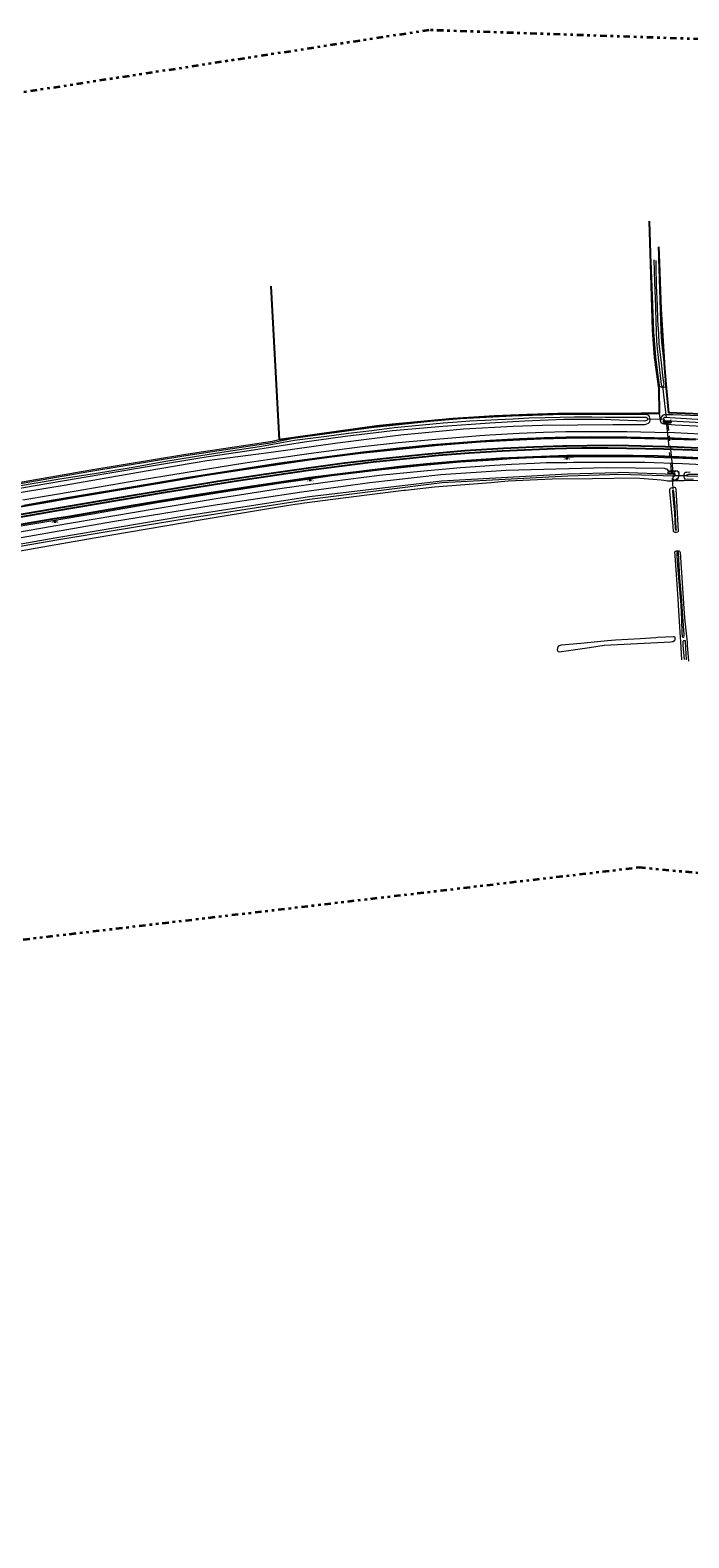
# Model space of a CAD drawing. Header units: metres. Extents: x 169249 to 194689, y 406250 to 412203.
# Tile 106 of 256: x 174047 to 174301, y 406250 to 406832. Entities that reach past the tile are written whole.
import ezdxf
from ezdxf.enums import TextEntityAlignment as Align

# ---------------------------------------------------------------- set-up
doc = ezdxf.new("R2010")
doc.units = ezdxf.units.M
doc.linetypes.add('BGT_NLCS_N264$0$AL-TEKENBLADGRENS', pattern=[11.5, 2.5, -1.5, 1, -1.5, 1, -1.5, 2.5])
doc.linetypes.add('BGT_NLCS_N264$0$AM-AS', pattern=[16, 10, -2, 2, -2])
doc.layers.get('0').update_dxf_attribs({"linetype": 'CONTINUOUS'})
for name, color, linetype, lineweight in [('BGT_NLCS_N264$0$B-WE-AM-AS_KUNSTWERK_DUIKER-GV', 252, 'BGT_NLCS_N264$0$AM-AS', 18), ('BGT_NLCS_N264$0$B-WE-GK-KADEMUUR-G', 252, 'CONTINUOUS', 35), ('BGT_NLCS_N264$0$B-WE-GW-WATERGANG_INSTEEK-G', 252, 'CONTINUOUS', 18), ('BGT_NLCS_N264$0$B-WE-GW-WATERGANG_SLOOT_BODEM-G', 252, 'CONTINUOUS', 18), ('BGT_NLCS_N264$0$B-WE-KW-KUNSTWERK-G', 252, 'CONTINUOUS', 18), ('BGT_NLCS_N264$0$B-WE-KW-KUNSTWERK_DUIKER-G', 252, 'CONTINUOUS', 18), ('BGT_NLCS_N264$0$B-WE-OG-TOPOGRAFIE_WATER-GV', 252, 'CONTINUOUS', 18), ('BGT_NLCS_N264$0$B-WE-OG-TOPOGRAFIE_WEG_BERM-GV', 252, 'CONTINUOUS', 18), ('BGT_NLCS_N264$0$B-WE-OG-TOPOGRAFIE_WEG_VERHARD-G', 252, 'CONTINUOUS', 18), ('BGT_NLCS_N264$0$X-XX-AL-TEKENBLADGRENS-G', 252, 'BGT_NLCS_N264$0$AL-TEKENBLADGRENS', 35), ('X-XX-AL-REFERENTIE-G', 7, 'CONTINUOUS', 18)]:
    doc.layers.add(name, color=color, linetype=linetype, lineweight=lineweight)
for name, color, linetype in [('BGT_NLCS_N264$0$B-WE-IE-MEUBILAIR_WEGMEUBILAIR-S', 252, 'CONTINUOUS'), ('BGT_NLCS_N264$0$B-WE-IE-TERREINAFSCHEIDING_KUNSTMATIG_HEKWERK_RASTER-G', 252, 'CONTINUOUS'), ('BGT_NLCS_N264$0$B-WE-VW-MARKERING-G', 252, 'CONTINUOUS'), ('BGT_NLCS_N264$0$Label_Puntobject', 252, 'CONTINUOUS')]:
    doc.layers.add(name, color=color, linetype=linetype)
doc.styles.add('BGT_NLCS_N264$0$STANDARD', font='txt')

# ---------------------------------------------------------------- blocks, each defined once
blk = doc.blocks.new('BGT_NLCS_N264$0$SIE-WEG_PAAL_ALGEMEEN_TYPE_02-SO')
at = {"ltscale": 0.5}
h = blk.add_hatch(color=256, dxfattribs=at)
h.paths.add_polyline_path([(0, 0), (0.1875, 0, 0.41421356), (0, 0.1875)])
h.paths.add_polyline_path([(0, -0.1875), (0, 0), (-0.1875, 0, 0.41421356)])
for p, q in [((-0.1875, 0), (0.1875, 0)), ((0, -0.1875), (0, 0.1875))]:
    blk.add_line(p, q, dxfattribs=at)
blk.add_circle((0, 0), 0.1875, dxfattribs=at)
blk = doc.blocks.new('BGT_NLCS_N264')
at = {"layer": 'BGT_NLCS_N264$0$B-WE-AM-AS_KUNSTWERK_DUIKER-GV'}
for p, q in [((174292.04, 406681.51, 18.77), (174285.33, 406681.63, 18.73)), ((174296.19, 406659.96, 18.91), (174301.2, 406659.94, 18.9))]:
    blk.add_line(p, q, dxfattribs=at)
blk.add_polyline3d([(174292.68, 406680.74, 18.64), (174294.68, 406661.29, 18.64), (174295.38, 406661.36, 18.64), (174293.38, 406680.82, 18.64), (174292.68, 406680.74, 18.64)], dxfattribs=at)
at = {"layer": 'BGT_NLCS_N264$0$B-WE-GK-KADEMUUR-G'}
for points in [[(174291.88, 406681.18, 19.12), (174291.88, 406681.19, 19.09), (174291.78, 406681.18, 19.09)], [(174291.78, 406681.18, 19.09), (174291.86, 406680.48, 20.09), (174294.45, 406680.44, 20.11), (174294.58, 406681.01, 19.12)], [(174294.48, 406681.01, 19.15), (174294.37, 406680.54, 20.11), (174291.95, 406680.58, 20.09), (174291.88, 406681.18, 19.12)], [(174294.58, 406681.01, 19.12), (174294.48, 406681.03, 19.12), (174294.48, 406681.01, 19.15)]]:
    blk.add_polyline3d(points, dxfattribs=at)
at = {"layer": 'BGT_NLCS_N264$0$B-WE-GW-WATERGANG_INSTEEK-G'}
blk.add_line((174296.02, 406630.39, 19.99), (174296.09, 406630.53, 19.99), dxfattribs=at)
for points in [[(174289.72, 406743.7, 19.98), (174290.6, 406715.55, 19.88), (174290.91, 406711.3, 19.95), (174291.89, 406702.66, 19.9), (174292.18, 406699.75, 19.9), (174292.67, 406694.92, 19.91), (174292.62, 406694.51, 19.93), (174292.44, 406694.09, 19.94), (174292.23, 406693.97, 19.93), (174292.15, 406693.95, 19.93), (174291.65, 406693.83, 19.93), (174291.18, 406693.81, 19.93), (174290.72, 406693.94, 19.94), (174290.31, 406694.24, 19.95), (174290.08, 406694.74, 19.96), (174289.34, 406700.48, 19.95), (174288.67, 406705.65, 19.95), (174287.92, 406715.38, 19.95), (174287.4, 406729.16, 19.91), (174286.94, 406742.57, 20.01)], [(174290.52, 406681.1, 20.32), (174290.94, 406682.41, 20.25), (174291.38, 406683.12, 20.2), (174291.45, 406683.15, 20.2), (174291.97, 406683.4, 20.17), (174292.02, 406683.42, 20.17), (174292.97, 406683.48, 20.12), (174295.32, 406683.4, 20.1), (174312.04, 406682.78, 19.95)], [(174296.58, 406658.01, 20.15), (174296.41, 406657.88, 20.16), (174295.47, 406657.75, 20.09), (174295.13, 406657.71, 20.06), (174294.12, 406657.71, 20), (174293.2, 406657.7, 19.89), (174291.78, 406658.04, 19.85), (174290.77, 406658.19, 19.84), (174287.52, 406658.41, 19.83), (174280.83, 406658.87, 19.79), (174264.29, 406658.7, 19.7), (174248.71, 406658.51, 19.63), (174231.69, 406657.7, 19.65), (174225.01, 406657.16, 19.65), (174203.38, 406655.42, 19.65), (174192.15, 406654.18, 19.76), (174191.96, 406654.16, 19.76), (174191.47, 406654.1, 19.76), (174169.12, 406651.32, 19.69), (174152.22, 406649.13, 19.75), (174151.7, 406649.05, 19.71), (174149.63, 406648.73, 19.56), (174145.45, 406648.09, 19.26), (174140.09, 406647.17, 19.4), (174112.95, 406642.66, 19.4), (174072.07, 406635.75, 19.4), (174049.31, 406631.79, 19.58), (174005.1, 406623.93, 19.58)], [(174296.11, 406637.98, 20.02), (174295.91, 406638.04, 20.02), (174295.65, 406638.21, 20.03), (174295.56, 406638.39, 20.03), (174295.37, 406640.43, 20.03), (174294.13, 406653.78, 20.01), (174294.12, 406654.42, 20.02), (174294.27, 406654.82, 20.06), (174294.4, 406655.06, 20.1), (174294.66, 406655.21, 20.11), (174294.66, 406655.21, 20.12), (174295.12, 406655.34, 20.12), (174295.81, 406655.41, 20.13), (174296.11, 406655.33, 20.14), (174296.33, 406655.07, 20.13), (174296.48, 406654.74, 20.12), (174297.36, 406638.34, 19.97), (174297.17, 406638.08, 20.01), (174297.17, 406638.08, 20.01), (174296.68, 406637.94, 20.02), (174296.27, 406637.93, 20.02), (174296.11, 406637.98, 20.02)], [(174296.09, 406630.53, 19.99), (174296.16, 406630.66, 19.99), (174296.5, 406630.8, 19.99), (174296.61, 406630.84, 20), (174296.91, 406630.91, 20), (174297.36, 406630.93, 19.99), (174297.63, 406630.84, 19.98), (174297.86, 406630.76, 19.98), (174298.05, 406630.28, 19.98), (174299.63, 406606.64, 19.91), (174299.95, 406603.75, 19.88), (174300.69, 406596.86, 19.81), (174300.7, 406596.7, 19.81), (174300.76, 406595.63, 19.84), (174300.81, 406594.47, 19.87), (174301.36, 406588.38, 19.88)], [(174298.71, 406588.87, 19.92), (174298.31, 406595.86, 19.91), (174298.22, 406597.45, 19.91), (174297.51, 406609.9, 19.9), (174297.37, 406612.36, 19.89), (174296.14, 406629.11, 20.08), (174296.09, 406630.53, 19.99)], [(174251.09, 406593.89, 20.04), (174251.26, 406594.22, 20.04), (174252.33, 406594.6, 20.05), (174259.8, 406595.29, 19.94), (174270.05, 406596.25, 19.79), (174273.09, 406596.58, 19.75), (174282.71, 406597.1, 19.74), (174288.65, 406597.51, 19.82), (174289.31, 406597.54, 19.81), (174295.5, 406597.82, 19.66), (174295.9, 406597.8, 19.7), (174295.97, 406597.54, 19.71), (174296.05, 406597.28, 19.73), (174296.06, 406596.71, 19.74), (174295.89, 406596.21, 19.76), (174295.25, 406595.84, 19.76), (174295.06, 406595.73, 19.75), (174294.49, 406595.63, 19.76), (174268.79, 406594.36, 19.87), (174263.14, 406593.45, 19.87), (174252.38, 406591.95, 19.99), (174251.51, 406591.81, 20.04), (174251.07, 406591.88, 20.05), (174251, 406592.04, 20.05), (174250.81, 406592.55, 20.05), (174250.89, 406593.5, 20.04), (174251.09, 406593.89, 20.04)]]:
    blk.add_polyline3d(points, dxfattribs=at)
at = {"layer": 'BGT_NLCS_N264$0$B-WE-GW-WATERGANG_SLOOT_BODEM-G'}
for p, q in [((174291.78, 406681.18, 19.09), (174291.88, 406681.18, 19.1)), ((174291.88, 406681.18, 19.1), (174294.48, 406681.01, 19.12)), ((174294.48, 406681.01, 19.12), (174294.58, 406681.01, 19.12))]:
    blk.add_line(p, q, dxfattribs=at)
for points in [[(174287.93, 406743.09, 19.08), (174288.16, 406734.36, 19.08), (174288.52, 406725.28, 19.08), (174288.57, 406724.12, 19.08), (174288.88, 406715.15, 19.08), (174288.98, 406711.87, 19.08), (174289.19, 406708.84, 19.08), (174289.62, 406705.43, 19.08), (174289.64, 406705.28, 19.08), (174290.77, 406695.02, 19.08), (174290.93, 406694.54, 19.08), (174291.21, 406694.39, 19.08), (174291.49, 406694.38, 19.08), (174291.64, 406694.44, 19.08), (174291.67, 406694.45, 19.08), (174291.85, 406694.7, 19.08), (174291.87, 406695.3, 19.08), (174291.8, 406695.84, 19.06), (174291.58, 406697.42, 19), (174290.92, 406703.39, 19.08), (174289.99, 406710.88, 19.08), (174289.8, 406714.38, 19.08), (174289.52, 406719.97, 19.08), (174289.35, 406725.67, 19.08), (174289, 406733.13, 19.08), (174288.88, 406740.54, 19.08), (174288.82, 406742.8, 19.08)], [(174443.77, 406736.96, 19.54), (174444.12, 406724.2, 19.54), (174444.61, 406709.72, 19.54), (174445.2, 406695.66, 19.54), (174445.43, 406689.32, 19.54), (174445.65, 406677.03, 19.54), (174445.79, 406664.11, 19.33), (174445.71, 406663.76, 19.32), (174445.66, 406663.55, 19.31), (174445.51, 406662.98, 19.23), (174445.42, 406662.75, 19.12), (174445.35, 406662.57, 19.04), (174445.19, 406662.56, 18.92), (174444.44, 406662.75, 18.92), (174394.23, 406672.29, 18.76), (174355.19, 406677.49, 18.64), (174332.22, 406679.82, 18.82), (174292.09, 406682.32, 19.13), (174291.81, 406682.34, 19.13), (174291.63, 406681.72, 19.04), (174291.78, 406681.18, 19.09)], [(174294.58, 406681.01, 19.12), (174299.22, 406680.76, 19.09), (174332.26, 406678.98, 18.9)], [(174007.78, 406626.47, 18.14), (174057.67, 406635.09, 18.2), (174106.63, 406643.27, 18.31), (174148.71, 406649.8, 18.37), (174150.2, 406650.03, 18.37), (174155.11, 406650.79, 18.38), (174206.32, 406657.21, 18.39), (174254.74, 406659.85, 18.47), (174274.78, 406660.4, 18.69), (174295.81, 406659.74, 18.93), (174295.8, 406659.86, 18.93), (174295.79, 406660.27, 18.93), (174274.76, 406661.03, 18.7), (174274.05, 406661.01, 18.69), (174254.67, 406660.42, 18.49), (174206.02, 406657.75, 18.42), (174155.08, 406651.69, 18.41), (174106.29, 406644.05, 18.31), (174057.7, 406635.83, 18.24), (174007.33, 406627.07, 18.21)], [(174296.14, 406639.22, 19.15), (174296.41, 406638.72, 19.15), (174296.62, 406638.85, 19.15), (174296.61, 406639.19, 19.15), (174296.13, 406648.01, 19.14), (174295.7, 406653.74, 19.14), (174295.5, 406654.22, 19.14), (174295.28, 406654.32, 19.14), (174295.21, 406654.26, 19.14), (174295.15, 406654.2, 19.15), (174295.12, 406653.86, 19.14), (174295.42, 406650.51, 19.15), (174295.88, 406645.43, 19.15), (174296.14, 406639.22, 19.15)], [(174298.31, 406610.03, 19.14), (174298.55, 406604.3, 19.14), (174298.77, 406599.27, 19.14), (174298.92, 406597.84, 19.14), (174299.06, 406597.59, 19.14), (174299.08, 406597.59, 19.14), (174299.45, 406597.59, 19.14), (174299.63, 406598.08, 19.14), (174299.58, 406598.65, 19.14), (174299.11, 406605.46, 19.14), (174298.6, 406613.23, 19.14), (174298.02, 406620.34, 19.14), (174297.47, 406630.08, 19.14), (174297.33, 406630.37, 19.14), (174297.08, 406630.47, 19.14), (174296.9, 406630.4, 19.14), (174296.76, 406630.14, 19.14), (174296.76, 406629.81, 19.14), (174296.85, 406628.79, 19.14), (174297.32, 406621.89, 19.15), (174298.31, 406610.03, 19.14)], [(174299.71, 406589, 19.2), (174299.3, 406594.55, 19.2), (174299.22, 406595.87, 19.2), (174299.21, 406595.98, 19.2), (174299.52, 406596.35, 19.2), (174299.97, 406596.35, 19.2), (174300.08, 406595.87, 19.2), (174300.08, 406595.75, 19.2), (174300.45, 406588.88, 19.2)]]:
    blk.add_polyline3d(points, dxfattribs=at)
at = {"layer": 'BGT_NLCS_N264$0$B-WE-IE-TERREINAFSCHEIDING_KUNSTMATIG_HEKWERK_RASTER-G'}
blk.add_line((174140.17, 406733, 20.22), (174143.45, 406673.66, 19.87), dxfattribs=at)
for points in [[(174290.15, 406683.87, 20.2), (174289.95, 406693.64, 20), (174289.88, 406694.15, 20), (174289.59, 406696.16, 20), (174288.28, 406705.38, 19.97), (174287.57, 406715.97, 19.95), (174287.07, 406733.25, 19.95), (174286.22, 406757.97, 20.05)], [(174442.07, 406736, 20.03), (174443.61, 406699.6, 19.96), (174444.64, 406672.16, 19.92), (174444.68, 406664.29, 19.86), (174419.11, 406669.74, 19.98), (174415.08, 406670.42, 19.97), (174379.92, 406676.32, 19.88), (174376.99, 406676.82, 19.87), (174351.11, 406680.06, 19.87), (174332.36, 406681.9, 19.95), (174312.62, 406683.28, 19.9), (174293.73, 406684.05, 19.95), (174292.88, 406693.58, 20.08), (174292.23, 406701.27, 19.94), (174291.69, 406709.77, 19.93), (174290.79, 406724.05, 19.9), (174290.11, 406742.12, 19.98), (174289.89, 406748.14, 20)], [(174290.15, 406683.87, 20.2), (174283.04, 406683.88, 19.93), (174270.31, 406683.68, 19.82), (174262.4, 406683.7, 19.77), (174250.89, 406683.72, 19.8), (174239.05, 406683.34, 19.88), (174226.52, 406682.77, 19.85), (174210.46, 406681.75, 19.86), (174187, 406679.6, 19.83), (174180.96, 406678.95, 19.86), (174143.45, 406673.66, 19.87)]]:
    blk.add_polyline3d(points, dxfattribs=at)
at = {"layer": 'BGT_NLCS_N264$0$B-WE-KW-KUNSTWERK-G'}
for p, q in [((174293.54, 406661.41, 19.24), (174293.56, 406661.41, 19.24)), ((174293.56, 406661.41, 19.24), (174296.23, 406661.52, 19.43))]:
    blk.add_line(p, q, dxfattribs=at)
at = {"layer": 'BGT_NLCS_N264$0$B-WE-KW-KUNSTWERK_DUIKER-G'}
for p, q in [((174292.81, 406682.12, 18.74), (174291.35, 406694.4, 18.81)), ((174295.05, 406658.95, 19.16), (174295.27, 406654.84, 19.22))]:
    blk.add_line(p, q, dxfattribs=at)
at = {"layer": 'BGT_NLCS_N264$0$B-WE-OG-TOPOGRAFIE_WATER-GV'}
for p, q in [((174293.59, 406661.53, 20.17), (174293.57, 406661.74, 20.17)), ((174296.41, 406661.59, 20.17), (174293.59, 406661.53, 20.17)), ((174297, 406661.55, 20.18), (174296.41, 406661.59, 20.17))]:
    blk.add_line(p, q, dxfattribs=at)
for points in [[(174030.56, 406651.28, 19.97), (174060.52, 406656.24, 20), (174092.08, 406661.7, 20.01), (174115.52, 406665.69, 20.05), (174139.4, 406668.85, 20.18), (174165.89, 406672.56, 20.2), (174190.39, 406675.58, 20.25), (174214.51, 406677.97, 20.27), (174233.64, 406678.96, 20.29), (174244.88, 406679.33, 20.31), (174272.08, 406679.64, 20.35), (174284.62, 406679.6, 20.34), (174285.85, 406680.16, 20.41), (174286.43, 406680.6, 20.39), (174286.48, 406681.38, 20.31), (174286.37, 406682.11, 20.27), (174286.2, 406682.64, 20.23), (174285.95, 406683.11, 20.15), (174285.36, 406683.34, 19.94), (174267.04, 406683.42, 19.76), (174249.08, 406683.35, 19.73), (174233.31, 406682.83, 19.76), (174213.42, 406681.8, 19.8), (174201.6, 406680.76, 19.75), (174178.89, 406678.36, 19.71), (174148.77, 406674.18, 19.65), (174140.87, 406672.57, 19.6), (174107.46, 406667.54, 19.54), (174070.04, 406661.34, 19.45), (174039.94, 406656.13, 19.42)], [(174042.05, 406655.87, 18.61), (174059.63, 406658.78, 18.66), (174072.22, 406660.7, 18.66), (174086.35, 406663.01, 18.87), (174098.91, 406665.29, 18.87), (174110.82, 406667.29, 18.87), (174122.95, 406669.21, 18.87), (174135.85, 406671.14, 18.87), (174140.84, 406672, 18.87), (174149.3, 406673.49, 18.88), (174161.73, 406675.04, 18.95), (174170.18, 406676.19, 18.95), (174179.16, 406677.33, 18.95), (174187.82, 406678.41, 18.95), (174198.77, 406679.41, 18.95), (174206.73, 406680.23, 18.95), (174212.23, 406680.64, 18.95), (174216.97, 406680.96, 18.95), (174222.76, 406681.27, 18.95), (174227.78, 406681.56, 18.95), (174233.65, 406681.84, 18.95), (174239.73, 406682.11, 18.95), (174246.03, 406682.28, 18.95), (174251.75, 406682.38, 18.95), (174257.39, 406682.5, 18.95), (174263.99, 406682.49, 18.95), (174269.16, 406682.41, 18.92), (174284.48, 406682.39, 18.88), (174285.04, 406682.37, 18.88), (174285.38, 406682.19, 18.88), (174285.55, 406681.99, 18.88), (174285.53, 406681.61, 18.88), (174285.3, 406681.3, 18.88), (174284.47, 406680.91, 18.88), (174268.07, 406681.47, 18.89), (174253.21, 406681.48, 18.89), (174238.01, 406680.92, 18.89), (174224.71, 406680.08, 18.89), (174206.56, 406678.82, 18.61), (174187.13, 406677.16, 18.61), (174168.85, 406674.94, 18.61), (174153.17, 406672.73, 18.56), (174133.49, 406669.7, 18.56), (174113.59, 406666.69, 18.56), (174094.18, 406663.5, 18.56), (174078.12, 406660.81, 18.56), (174065.92, 406658.79, 18.56), (174048.49, 406655.8, 18.56), (174032.5, 406653.04, 18.56)], [(174291.74, 406679.87, 20.34), (174296.14, 406679.52, 20.3), (174314.98, 406678.52, 20.46)], [(174293.57, 406661.74, 20.17), (174293.39, 406662.07, 20.18), (174293.05, 406662.31, 20.18), (174292.68, 406662.4, 20.16), (174291.99, 406662.57, 20.14), (174269.73, 406662.93, 20.08), (174230.92, 406661.85, 19.99), (174205.75, 406660.16, 20.06), (174178.33, 406657.06, 20.09), (174152.18, 406653.47, 20.06), (174117.96, 406648.38, 19.98), (174079.2, 406642.06, 20), (174043.94, 406635.9, 19.93), (174008.09, 406629.89, 19.92), (173969.99, 406623.29, 19.97), (173943.9, 406619.09, 19.99), (173912.96, 406613.78, 20.12), (173912.42, 406613.61, 20.12), (173911.77, 406613.43, 20.11), (173911.46, 406613.13, 20.12), (173911.28, 406611.94, 20.1)], [(174296.58, 406658.01, 20.15), (174297.18, 406658.47, 20.14), (174297.49, 406659.1, 20.13), (174297.62, 406659.95, 20.12), (174297.65, 406660.54, 20.12), (174297.65, 406661.13, 20.15), (174297, 406661.55, 20.18)], [(174301.91, 406661.24, 20.17), (174300.53, 406661.13, 20.17), (174299.96, 406661.06, 20.16), (174299.68, 406660.64, 20.16), (174299.51, 406660.11, 20.16), (174299.48, 406659.48, 20.15), (174299.62, 406658.93, 20.15), (174299.92, 406658.55, 20.15), (174303.11, 406658.59, 20.09)], [(174307.25, 406659.48, 19.33), (174301.13, 406659.64, 19.35), (174300.71, 406659.69, 19.35), (174300.52, 406659.91, 19.35), (174300.7, 406660.18, 19.35), (174301.31, 406660.4, 19.35), (174306.17, 406660.38, 19.35)]]:
    blk.add_polyline3d(points, dxfattribs=at)
at = {"layer": 'BGT_NLCS_N264$0$B-WE-OG-TOPOGRAFIE_WEG_BERM-GV'}
blk.add_line((174290.52, 406681.1, 20.32), (174290.15, 406683.87, 20.2), dxfattribs=at)
for points in [[(174291.74, 406679.87, 20.34), (174291.46, 406679.89, 20.34), (174290.72, 406680.22, 20.33), (174290.52, 406681.1, 20.32)], [(174044.61, 406650.5, 20.3), (174055.2, 406652.32, 20.29), (174065.07, 406654.02, 20.29), (174085.98, 406657.56, 20.31), (174107.94, 406661.21, 20.34), (174129.38, 406664.62, 20.34), (174143.3, 406666.73, 20.39), (174153.94, 406668.23, 20.42), (174159.6, 406669.03, 20.44), (174175.48, 406671.07, 20.45), (174189.48, 406672.61, 20.46), (174202.29, 406673.84, 20.5), (174220.8, 406675.3, 20.49), (174224.62, 406675.56, 20.51), (174235.97, 406676.2, 20.48), (174245.4, 406676.62, 20.48), (174254.03, 406676.85, 20.49), (174254.15, 406676.85, 20.49), (174263.97, 406676.93, 20.48), (174277.54, 406676.9, 20.49), (174288.3, 406676.64, 20.51), (174295.89, 406676.46, 20.51), (174320.95, 406675.24, 20.48)], [(174044.94, 406648.52, 20.3), (174055.54, 406650.35, 20.29), (174065.4, 406652.05, 20.29), (174086.31, 406655.59, 20.31), (174108.26, 406659.24, 20.34), (174129.68, 406662.64, 20.34), (174143.59, 406664.75, 20.39), (174154.22, 406666.25, 20.42), (174159.87, 406667.04, 20.44), (174175.72, 406669.09, 20.45), (174189.68, 406670.62, 20.46), (174202.46, 406671.85, 20.5), (174220.95, 406673.3, 20.49), (174224.74, 406673.56, 20.51), (174236.07, 406674.21, 20.48), (174245.48, 406674.62, 20.48), (174254.07, 406674.85, 20.49), (174254.17, 406674.85, 20.49), (174263.98, 406674.93, 20.48), (174277.51, 406674.9, 20.49), (174288.25, 406674.64, 20.51), (174295.82, 406674.46, 20.51), (174320.82, 406673.24, 20.48)], [(174143.45, 406673.66, 19.87), (174140.78, 406673.06, 19.6), (174107.38, 406668.03, 19.54), (174069.95, 406661.83, 19.45), (174039.9, 406656.63, 19.42), (174039.66, 406656.63, 19.41), (174039.57, 406656.67, 19.4), (174039.56, 406656.8, 19.39), (174039.06, 406656.73, 19.39)], [(174312, 406665.96, 20.23), (174299.1, 406666.53, 20.24), (174284.51, 406667.04, 20.21), (174266.27, 406667.11, 20.18), (174256.95, 406667.01, 20.17), (174254.38, 406666.98, 20.17), (174246.39, 406666.88, 20.18), (174241.69, 406666.68, 20.17), (174232.88, 406666.3, 20.15), (174226.3, 406665.88, 20.19), (174213.26, 406665.04, 20.21), (174199.04, 406663.74, 20.22), (174181.96, 406661.99, 20.25), (174163.74, 406659.74, 20.25), (174155.31, 406658.53, 20.25), (174143.4, 406656.84, 20.27), (174119.56, 406653.15, 20.23), (174095.6, 406649.21, 20.26), (174071.41, 406645.06, 20.28), (174056.88, 406642.57, 20.25), (174043.05, 406640.2, 20.22)], [(174043.38, 406638.23, 20.22), (174057.22, 406640.6, 20.25), (174071.74, 406643.09, 20.28), (174095.93, 406647.24, 20.26), (174119.87, 406651.18, 20.23), (174143.7, 406654.86, 20.27), (174155.59, 406656.55, 20.25), (174164.01, 406657.76, 20.25), (174182.18, 406660, 20.25), (174199.23, 406661.75, 20.22), (174213.41, 406663.05, 20.21), (174226.43, 406663.88, 20.19), (174232.99, 406664.3, 20.15), (174241.77, 406664.68, 20.17), (174246.44, 406664.88, 20.18), (174254.4, 406664.98, 20.17), (174256.98, 406665.01, 20.17), (174266.27, 406665.11, 20.18), (174284.47, 406665.04, 20.21), (174299.02, 406664.54, 20.24), (174311.88, 406663.96, 20.23)], [(174293.57, 406661.74, 20.17), (174296.39, 406661.8, 20.17), (174296.41, 406661.59, 20.17)], [(174296.58, 406658.01, 20.15), (174299.68, 406658.05, 20.15), (174303.1, 406658.09, 20.09), (174325.14, 406657.07, 20.06), (174348.01, 406655.09, 20.11), (174366.95, 406652.99, 20.09), (174385.26, 406650.29, 20.09), (174398.83, 406648.2, 20.04), (174410.93, 406646.02, 20.05), (174437.26, 406640.39, 20.09), (174450.79, 406637.05, 20.06), (174451.09, 406636.96, 20.06), (174451.94, 406636.71, 20.06)]]:
    blk.add_polyline3d(points, dxfattribs=at)
at = {"layer": 'BGT_NLCS_N264$0$B-WE-OG-TOPOGRAFIE_WEG_VERHARD-G'}
blk.add_line((174293.56, 406661.41, 19.83), (174293.59, 406661.53, 20.17), dxfattribs=at)
blk.add_polyline3d([(174297, 406661.55, 20.18), (174297.34, 406661.21, 19.97), (174297.55, 406660.79, 19.97), (174297.58, 406660.27, 19.97), (174297.51, 406659.62, 19.93), (174297.28, 406659.01, 19.92), (174296.97, 406658.63, 19.9), (174296.61, 406658.4, 19.89), (174295.9, 406658.19, 19.83), (174295.5, 406658.09, 19.76), (174295.35, 406659.12, 19.25), (174295.3, 406659.4, 19.12), (174295.73, 406659.57, 19.13), (174295.84, 406659.65, 19.14), (174296.01, 406659.77, 19.15), (174296.11, 406659.95, 19.16), (174296.18, 406660.41, 19.17), (174296.07, 406660.68, 19.12), (174295.84, 406660.78, 19.06), (174293.5, 406660.75, 19.07), (174293.49, 406661.15, 19.07), (174293.56, 406661.41, 19.83)], dxfattribs=at)
at = {"layer": 'BGT_NLCS_N264$0$B-WE-VW-MARKERING-G', "linetype": 'Continuous'}
for points in [[(174303.95, 406673.65, 20.5), (174294.96, 406674, 20.51), (174273.9, 406674.47, 20.54), (174259.01, 406674.45, 20.56), (174254.18, 406674.31, 20.56), (174244.36, 406674.02, 20.56), (174233.54, 406673.6, 20.53), (174221.14, 406672.85, 20.53), (174204.93, 406671.63, 20.53), (174174.95, 406668.57, 20.5), (174162.66, 406667.03, 20.5), (174154.28, 406665.83, 20.5), (174130.86, 406662.4, 20.37), (174113.9, 406659.76, 20.36), (174096.45, 406656.89, 20.32), (174059.83, 406650.68, 20.32), (174055.61, 406649.96, 20.33), (174009.64, 406642.07, 20.36)], [(173957.98, 406626.43, 20.39), (174056.76, 406643.28, 20.32), (174062.8, 406644.28, 20.31), (174087.95, 406648.59, 20.29), (174108.97, 406652.02, 20.26), (174132.85, 406655.83, 20.29), (174153.67, 406658.92, 20.3), (174155.23, 406659.12, 20.3), (174189.81, 406663.4, 20.28), (174201.57, 406664.54, 20.28), (174213.7, 406665.57, 20.28), (174228.98, 406666.62, 20.29), (174241.21, 406667.13, 20.3), (174254.36, 406667.58, 20.18), (174265.28, 406667.72, 20.31), (174279.86, 406667.67, 20.3), (174289.53, 406667.45, 20.27), (174313.79, 406666.41, 20.23)]]:
    blk.add_polyline3d(points, dxfattribs=at)
at = {"layer": 'BGT_NLCS_N264$0$B-WE-VW-MARKERING-G'}
for points in [[(173957.34, 406630.21, 20.44), (174056.11, 406647.05, 20.38), (174061.41, 406647.98, 20.38), (174088.65, 406652.61, 20.34), (174119.76, 406657.72, 20.39), (174137.69, 406660.46, 20.42), (174154.7, 406662.85, 20.41), (174168.81, 406664.77, 20.47), (174184.63, 406666.66, 20.43), (174199.58, 406668.16, 20.41), (174215.02, 406669.53, 20.44), (174229.99, 406670.49, 20.46), (174241.58, 406671.03, 20.45), (174252.83, 406671.35, 20.43), (174254.26, 406671.38, 20.43), (174262.1, 406671.51, 20.39), (174273.57, 406671.56, 20.45), (174296.92, 406670.97, 20.43), (174310.61, 406670.4, 20.39)], [(174033.32, 406642.19, 20.41), (174054.17, 406645.77, 20.32), (174056.27, 406646.12, 20.32), (174099.62, 406653.45, 20.32), (174127.8, 406657.99, 20.38), (174154.79, 406661.97, 20.38), (174166.6, 406663.55, 20.41), (174179.73, 406665.18, 20.4), (174192.48, 406666.54, 20.37), (174204.82, 406667.71, 20.38), (174216.75, 406668.65, 20.38), (174229.46, 406669.49, 20.39), (174249.58, 406670.32, 20.38), (174254.29, 406670.43, 20.38), (174260.11, 406670.57, 20.39), (174270.24, 406670.64, 20.39), (174291.74, 406670.27, 20.41), (174306.26, 406669.72, 20.35)]]:
    blk.add_polyline3d(points, dxfattribs=at)
at = {"layer": 'BGT_NLCS_N264$0$X-XX-AL-TEKENBLADGRENS-G'}
for points in [[(176213.39, 406694.78, 0), (175774.26, 406688.92, 0), (175550.3, 406607.56, 0), (175504.3, 406586.49, 0), (175352.92, 406579.68, 0), (175231.96, 406594.81, 0), (174804.98, 406742.48, 0), (174350.7, 406826.72, 0), (174201.17, 406831.68, 0), (173948.64, 406792.99, 0), (173868.02, 406824.07, 0), (173517.27, 406806.12, 0), (172959.72, 406703.99, 0), (172786.37, 406695.27, 0), (172348.59, 406819.52, 0), (172101.12, 406814.39, 0)], [(172008.52, 406498.94, 0), (172285.68, 406442.73, 0), (172349.92, 406401.89, 0), (172415.92, 406407.57, 0), (172655.66, 406314.28, 0), (173008.18, 406312.24, 0), (173085.94, 406288.71, 0), (173173.02, 406334.93, 0), (173800.08, 406442.48, 0), (173862.22, 406409.53, 0), (173973.85, 406434.4, 0), (174008.96, 406476.81, 0), (174282.29, 406508.84, 0), (174371.63, 406500.36, 0), (174741.18, 406371.98, 0), (175233.18, 406250.22, 0), (175476.52, 406256.32, 0), (176494.22, 406305.5, 0)]]:
    blk.add_polyline3d(points, dxfattribs=at)
at = {"layer": 'BGT_NLCS_N264$0$B-WE-IE-MEUBILAIR_WEGMEUBILAIR-S', "color": 7}
for p in [(174254.39, 406666.51, 20.17), (174155.36, 406658.14, 20.26), (174056.96, 406642.13, 20.25)]:
    blk.add_blockref('BGT_NLCS_N264$0$SIE-WEG_PAAL_ALGEMEEN_TYPE_02-SO', p, dxfattribs=at)
at = {"layer": 'BGT_NLCS_N264$0$Label_Puntobject', "lineweight": 18, "style": 'BGT_NLCS_N264$0$STANDARD'}
for s, p in [('29.6', (174254.39, 406666.51, 20.17)), ('29.5', (174155.36, 406658.14, 20.26)), ('29.4', (174056.96, 406642.13, 20.25))]:
    blk.add_text(s, height=1, dxfattribs=at).set_placement(p, align=Align.MIDDLE)

msp = doc.modelspace()

# ---------------------------------------------------------------- block references
at = {"layer": 'X-XX-AL-REFERENTIE-G'}
msp.add_blockref('BGT_NLCS_N264', (0, 0), dxfattribs=at)

doc.saveas('drawing.dxf')
